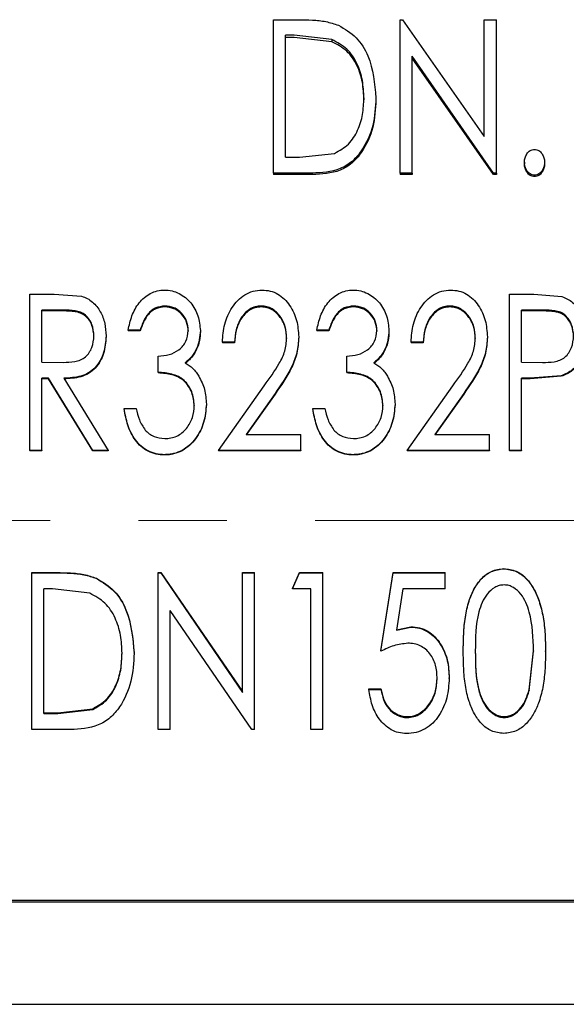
# Model space of a CAD drawing. Header units: millimetres. Extents: x 0 to 840, y 0 to 594.
# Tile 6 of 12: x 196 to 228, y 294 to 351. Entities that reach past the tile are written whole.
import ezdxf

# ---------------------------------------------------------------- set-up
doc = ezdxf.new("R2010")
doc.units = ezdxf.units.MM
doc.header["$LTSCALE"] = 2
doc.linetypes.add('CENTERX2', pattern=[20.32, 12.7, -2.54, 2.54, -2.54])

msp = doc.modelspace()

# ---------------------------------------------------------------- linework, layer by layer
at = {"color": 7, "linetype": 'Continuous', "lineweight": 25}
for p, q in [((210.845, 341.914), (210.845, 350.743)), ((210.845, 350.743), (212.292, 350.743)), ((218.114, 341.914), (218.114, 350.743)), ((218.114, 350.743), (218.26, 350.743)), ((218.26, 350.743), (222.96, 344.023)), ((222.96, 344.023), (222.96, 350.743)), ((222.96, 350.743), (223.652, 350.743)), ((223.652, 341.914), (223.652, 350.743)), ((211.537, 342.826), (211.537, 349.845)), ((212.031, 349.845), (211.537, 349.845)), ((212.031, 349.723), (211.537, 349.723)), ((214.187, 349.599), (212.031, 349.845)), ((214.187, 349.478), (212.031, 349.723)), ((214.187, 349.599), (214.187, 349.478)), ((223.496, 341.914), (218.806, 348.644)), ((218.806, 341.914), (218.806, 348.644)), ((223.496, 341.826), (218.806, 348.527)), ((216.037, 346.238), (216.037, 346.131)), ((216.729, 346.236), (216.729, 346.13)), ((211.537, 342.826), (212.343, 342.826)), ((212.343, 342.826), (214.349, 343.052)), ((225.268, 342.541), (225.268, 342.451)), ((226.422, 342.541), (226.422, 342.451)), ((213.068, 341.914), (210.845, 341.914)), ((210.845, 341.914), (210.845, 341.826)), ((213.068, 341.826), (210.845, 341.826)), ((213.068, 341.914), (213.068, 341.826)), ((218.806, 341.914), (218.114, 341.914)), ((218.114, 341.914), (218.114, 341.826)), ((218.806, 341.826), (218.114, 341.826)), ((218.806, 341.914), (218.806, 341.826)), ((223.496, 341.914), (223.496, 341.826)), ((223.652, 341.914), (223.496, 341.914)), ((223.652, 341.826), (223.496, 341.826)), ((223.652, 341.914), (223.652, 341.826)), ((225.845, 341.8), (225.845, 341.713)), ((196.825, 334.958), (198.223, 334.958)), ((196.825, 325.946), (196.825, 334.958)), ((198.223, 334.958), (199.804, 334.835)), ((224.402, 334.958), (225.8, 334.958)), ((224.402, 325.946), (224.402, 334.958)), ((225.8, 334.958), (227.422, 334.823)), ((204.583, 334.267), (204.583, 334.213)), ((210.145, 334.267), (210.145, 334.213)), ((215.429, 334.267), (215.429, 334.213)), ((220.991, 334.267), (220.991, 334.213)), ((198.771, 334.036), (197.518, 334.036)), ((197.518, 331.036), (197.518, 334.036)), ((198.771, 333.983), (197.518, 333.983)), ((226.353, 334.036), (225.095, 334.036)), ((225.095, 331.036), (225.095, 334.036)), ((226.353, 333.983), (225.095, 333.983)), ((203.172, 332.883), (202.479, 332.883)), ((202.479, 332.883), (202.479, 332.835)), ((203.172, 332.835), (202.479, 332.835)), ((203.172, 332.883), (203.172, 332.835)), ((205.941, 332.856), (205.941, 332.808)), ((206.633, 332.852), (206.633, 332.805)), ((214.018, 332.883), (213.325, 332.883)), ((213.325, 332.883), (213.325, 332.835)), ((214.018, 332.835), (213.325, 332.835)), ((214.018, 332.883), (214.018, 332.835)), ((216.787, 332.856), (216.787, 332.808)), ((217.479, 332.852), (217.479, 332.805)), ((200.518, 332.509), (200.518, 332.555)), ((201.21, 332.553), (201.21, 332.507)), ((208.595, 332.191), (207.902, 332.191)), ((207.902, 332.191), (207.902, 332.146)), ((208.595, 332.146), (207.902, 332.146)), ((208.595, 332.191), (208.595, 332.146)), ((211.595, 332.443), (211.595, 332.397)), ((212.287, 332.495), (212.287, 332.449)), ((219.441, 332.191), (218.749, 332.191)), ((218.749, 332.191), (218.749, 332.146)), ((219.441, 332.146), (218.749, 332.146)), ((219.441, 332.191), (219.441, 332.146)), ((222.441, 332.443), (222.441, 332.397)), ((223.133, 332.495), (223.133, 332.449)), ((197.518, 331.036), (198.742, 331.023)), ((204.21, 330.458), (204.21, 331.382)), ((215.056, 330.458), (215.056, 331.382)), ((225.095, 331.036), (226.299, 331.016)), ((204.21, 330.458), (204.21, 330.421)), ((215.056, 330.458), (215.056, 330.421)), ((197.907, 330.111), (197.518, 330.111)), ((197.518, 325.946), (197.518, 330.111)), ((197.907, 330.076), (197.518, 330.076)), ((200.444, 325.946), (197.907, 330.111)), ((197.907, 330.111), (197.907, 330.076)), ((200.444, 325.928), (197.907, 330.076)), ((198.789, 330.111), (201.325, 325.946)), ((225.598, 330.111), (225.095, 330.111)), ((225.095, 325.946), (225.095, 330.111)), ((225.598, 330.076), (225.095, 330.076)), ((227.386, 330.26), (225.598, 330.111)), ((227.386, 330.223), (225.598, 330.076)), ((227.386, 330.26), (227.386, 330.223)), ((207.672, 325.946), (210.309, 329.682)), ((210.931, 329.237), (209.262, 326.872)), ((210.931, 329.205), (209.262, 326.85)), ((218.518, 325.946), (221.155, 329.682)), ((221.777, 329.237), (220.108, 326.872)), ((221.777, 329.205), (220.108, 326.85)), ((206.979, 328.628), (206.979, 328.599)), ((217.825, 328.628), (217.825, 328.599)), ((202.249, 328.377), (202.249, 328.349)), ((202.249, 328.377), (202.941, 328.377)), ((206.287, 328.55), (206.287, 328.521)), ((213.095, 328.377), (213.095, 328.349)), ((213.095, 328.377), (213.787, 328.377)), ((217.133, 328.55), (217.133, 328.521)), ((209.262, 326.872), (212.402, 326.872)), ((212.402, 325.946), (212.402, 326.872)), ((220.108, 326.872), (223.249, 326.872)), ((223.249, 325.946), (223.249, 326.872)), ((197.518, 325.946), (196.825, 325.946)), ((196.825, 325.946), (196.825, 325.928)), ((197.518, 325.928), (196.825, 325.928)), ((197.518, 325.946), (197.518, 325.928)), ((201.325, 325.946), (200.444, 325.946)), ((200.444, 325.946), (200.444, 325.928)), ((201.325, 325.928), (200.444, 325.928)), ((201.325, 325.946), (201.325, 325.928)), ((212.402, 325.946), (207.672, 325.946)), ((207.672, 325.946), (207.672, 325.928)), ((212.402, 325.928), (207.672, 325.928)), ((212.402, 325.946), (212.402, 325.928)), ((218.518, 325.946), (218.518, 325.928)), ((223.249, 325.946), (218.518, 325.946)), ((223.249, 325.928), (218.518, 325.928)), ((223.249, 325.946), (223.249, 325.928)), ((225.095, 325.946), (224.402, 325.946)), ((224.402, 325.946), (224.402, 325.928)), ((225.095, 325.928), (224.402, 325.928)), ((225.095, 325.946), (225.095, 325.928)), ((204.571, 325.714), (204.571, 325.697)), ((215.417, 325.714), (215.417, 325.697)), ((224.076, 319.148), (224.076, 319.16)), ((196.941, 318.929), (198.389, 318.929)), ((196.941, 318.916), (196.941, 318.929)), ((196.941, 318.916), (198.389, 318.916)), ((196.941, 309.898), (196.941, 318.916)), ((200.664, 318.59), (200.664, 318.605)), ((204.21, 318.929), (204.356, 318.929)), ((204.21, 318.916), (204.21, 318.929)), ((204.21, 318.916), (204.356, 318.916)), ((204.21, 309.898), (204.21, 318.916)), ((204.356, 318.916), (204.356, 318.929)), ((204.356, 318.929), (209.056, 312.078)), ((204.356, 318.916), (209.056, 312.034)), ((209.056, 318.929), (209.749, 318.929)), ((209.056, 318.916), (209.056, 318.929)), ((209.056, 312.034), (209.056, 318.916)), ((209.056, 318.916), (209.749, 318.916)), ((209.749, 318.916), (209.749, 318.929)), ((209.749, 309.898), (209.749, 318.916)), ((211.941, 318.007), (212.336, 318.929)), ((211.941, 317.989), (212.336, 318.916)), ((212.336, 318.916), (212.336, 318.929)), ((212.336, 318.929), (213.672, 318.929)), ((212.336, 318.916), (213.672, 318.916)), ((213.672, 318.916), (213.672, 318.929)), ((213.672, 309.898), (213.672, 318.916)), ((217.018, 314.434), (217.71, 318.929)), ((217.018, 314.401), (217.71, 318.916)), ((217.71, 318.916), (217.71, 318.929)), ((217.71, 318.929), (220.71, 318.929)), ((217.71, 318.916), (220.71, 318.916)), ((220.71, 318.916), (220.71, 318.929)), ((220.71, 317.989), (220.71, 318.916)), ((197.633, 310.821), (197.633, 317.989)), ((198.127, 317.989), (197.633, 317.989)), ((200.283, 317.736), (198.127, 317.989)), ((211.941, 317.989), (211.941, 318.007)), ((212.979, 317.989), (211.941, 317.989)), ((212.979, 309.898), (212.979, 317.989)), ((218.271, 317.989), (217.907, 315.607)), ((220.71, 317.989), (218.271, 317.989)), ((209.592, 309.898), (204.902, 316.754)), ((204.902, 309.898), (204.902, 316.754)), ((217.907, 315.635), (218.734, 315.816)), ((217.907, 315.607), (218.734, 315.79)), ((218.734, 315.79), (218.734, 315.816)), ((202.133, 314.289), (202.133, 314.323)), ((202.825, 314.288), (202.825, 314.321)), ((217.018, 314.401), (217.018, 314.434)), ((221.749, 314.398), (221.749, 314.431)), ((222.441, 314.434), (222.441, 314.401)), ((225.535, 312.178), (225.787, 314.434)), ((225.535, 312.135), (225.787, 314.401)), ((225.787, 314.434), (225.787, 314.401)), ((226.479, 314.398), (226.479, 314.431)), ((220.249, 312.874), (220.249, 312.913)), ((220.941, 312.839), (220.941, 312.879)), ((216.325, 312.248), (217.018, 312.248)), ((216.325, 312.206), (216.325, 312.248)), ((216.325, 312.206), (217.018, 312.206)), ((217.018, 312.206), (217.018, 312.248)), ((225.535, 312.178), (225.535, 312.135)), ((198.439, 310.869), (200.446, 311.097)), ((198.439, 310.821), (200.446, 311.05)), ((200.446, 311.05), (200.446, 311.097)), ((197.633, 310.869), (198.439, 310.869)), ((197.633, 310.821), (198.439, 310.821)), ((218.521, 310.59), (218.521, 310.64)), ((224.098, 310.64), (224.098, 310.59)), ((199.164, 309.898), (196.941, 309.898)), ((204.902, 309.898), (204.21, 309.898)), ((209.749, 309.898), (209.592, 309.898)), ((213.672, 309.898), (212.979, 309.898)), ((243.691, 300.065), (189.691, 300.065)), ((243.691, 299.969), (189.691, 299.969)), ((189.691, 294.088), (243.691, 294.088))]:
    msp.add_line(p, q, dxfattribs=at)
at = {"color": 7, "linetype": 'CENTERX2', "lineweight": 18}
msp.add_line((401.191, 321.929), (47.611, 321.929), dxfattribs=at)
at = {"color": 7, "linetype": 'Continuous', "lineweight": 25}
for points, knots in [([(212.292, 350.743), (212.552, 350.738), (213.071, 350.73), (213.843, 350.664), (214.329, 350.505), (214.568, 350.427)], [0, 0, 0, 0, 0.337825, 0.674875, 1, 1, 1, 1]), ([(214.568, 350.427), (214.93, 350.212), (215.654, 349.781), (216.544, 348.314), (216.655, 347.066), (216.729, 346.236)], [0, 0, 0, 0, 0.251944, 0.502442, 1, 1, 1, 1]), ([(216.037, 346.238), (216.022, 346.578), (215.992, 347.258), (215.677, 348.232), (215.107, 349.119), (214.495, 349.439), (214.187, 349.599)], [0, 0, 0, 0, 0.249678, 0.499009, 0.748779, 1, 1, 1, 1]), ([(216.037, 346.131), (216.022, 346.47), (215.992, 347.147), (215.677, 348.118), (215.107, 349.001), (214.494, 349.319), (214.187, 349.478)], [0, 0, 0, 0, 0.249372, 0.498493, 0.748311, 1, 1, 1, 1]), ([(216.729, 346.236), (216.698, 345.703), (216.636, 344.635), (216.078, 343.384), (215.384, 342.558), (214.439, 341.986), (213.616, 341.943), (213.068, 341.914)], [0, 0, 0, 0, 0.2481421, 0.4970369, 0.6226046, 0.7483549, 1, 1, 1, 1]), ([(214.349, 343.052), (214.632, 343.211), (215.196, 343.528), (215.713, 344.368), (215.998, 345.283), (216.024, 345.92), (216.037, 346.238)], [0, 0, 0, 0, 0.250986, 0.501248, 0.750835, 1, 1, 1, 1]), ([(216.729, 346.13), (216.698, 345.599), (216.636, 344.535), (216.078, 343.29), (215.383, 342.467), (214.438, 341.898), (213.616, 341.855), (213.068, 341.826)], [0, 0, 0, 0, 0.2476821, 0.4962832, 0.6218511, 0.7477633, 1, 1, 1, 1]), ([(225.268, 342.541), (225.273, 342.628), (225.284, 342.801), (225.381, 343.002), (225.491, 343.136), (225.594, 343.218), (225.714, 343.271), (225.801, 343.278), (225.845, 343.282)], [0, 0, 0, 0, 0.248963, 0.497766, 0.629252, 0.748309, 0.873914, 1, 1, 1, 1]), ([(225.845, 343.282), (225.888, 343.278), (225.976, 343.271), (226.095, 343.218), (226.197, 343.136), (226.307, 343.001), (226.407, 342.801), (226.417, 342.628), (226.422, 342.541)], [0, 0, 0, 0, 0.126083, 0.251629, 0.371099, 0.502192, 0.751064, 1, 1, 1, 1]), ([(225.845, 341.8), (225.801, 341.803), (225.714, 341.81), (225.595, 341.865), (225.492, 341.946), (225.382, 342.081), (225.285, 342.281), (225.273, 342.454), (225.268, 342.541)], [0, 0, 0, 0, 0.125964, 0.251558, 0.371956, 0.502127, 0.751106, 1, 1, 1, 1]), ([(225.845, 341.713), (225.801, 341.716), (225.714, 341.723), (225.595, 341.778), (225.492, 341.859), (225.382, 341.993), (225.285, 342.192), (225.273, 342.365), (225.268, 342.451)], [0, 0, 0, 0, 0.126281, 0.252111, 0.372572, 0.502797, 0.751531, 1, 1, 1, 1]), ([(226.422, 342.541), (226.416, 342.454), (226.406, 342.281), (226.306, 342.082), (226.197, 341.947), (226.095, 341.865), (225.976, 341.81), (225.888, 341.803), (225.845, 341.8)], [0, 0, 0, 0, 0.248863, 0.497912, 0.627456, 0.748493, 0.87404, 1, 1, 1, 1]), ([(226.422, 342.451), (226.416, 342.365), (226.406, 342.192), (226.306, 341.994), (226.197, 341.86), (226.095, 341.778), (225.976, 341.723), (225.888, 341.716), (225.845, 341.713)], [0, 0, 0, 0, 0.248439, 0.497249, 0.62675, 0.74794, 0.873722, 1, 1, 1, 1]), ([(199.804, 334.835), (199.917, 334.794), (200.143, 334.712), (200.538, 334.434), (200.916, 333.957), (201.173, 333.273), (201.198, 332.793), (201.21, 332.553)], [0, 0, 0, 0, 0.1251736, 0.2503285, 0.4998514, 0.7496373, 1, 1, 1, 1]), ([(202.479, 332.883), (202.542, 333.16), (202.666, 333.712), (203.009, 334.35), (203.401, 334.761), (203.752, 335.004), (204.151, 335.16), (204.434, 335.179), (204.576, 335.188)], [0, 0, 0, 0, 0.250232, 0.499814, 0.627396, 0.749952, 0.874934, 1, 1, 1, 1]), ([(204.576, 335.188), (204.72, 335.179), (205.009, 335.161), (205.415, 335), (205.78, 334.767), (206.191, 334.362), (206.547, 333.713), (206.604, 333.14), (206.633, 332.852)], [0, 0, 0, 0, 0.125249, 0.250455, 0.375669, 0.500837, 0.750298, 1, 1, 1, 1]), ([(207.902, 332.191), (207.928, 332.539), (207.98, 333.234), (208.337, 334.05), (208.769, 334.597), (209.174, 334.93), (209.655, 335.151), (210.003, 335.175), (210.178, 335.188)], [0, 0, 0, 0, 0.250285, 0.499819, 0.626569, 0.749993, 0.874961, 1, 1, 1, 1]), ([(210.178, 335.188), (210.336, 335.178), (210.654, 335.157), (211.102, 334.974), (211.48, 334.678), (211.874, 334.18), (212.222, 333.449), (212.265, 332.813), (212.287, 332.495)], [0, 0, 0, 0, 0.1251466, 0.2501772, 0.3751893, 0.5003363, 0.7499366, 1, 1, 1, 1]), ([(213.325, 332.883), (213.388, 333.16), (213.512, 333.712), (213.855, 334.35), (214.247, 334.761), (214.598, 335.004), (214.997, 335.16), (215.28, 335.179), (215.422, 335.188)], [0, 0, 0, 0, 0.250232, 0.499814, 0.627396, 0.749952, 0.874934, 1, 1, 1, 1]), ([(215.422, 335.188), (215.566, 335.179), (215.855, 335.161), (216.261, 335), (216.626, 334.767), (217.037, 334.362), (217.393, 333.713), (217.451, 333.14), (217.479, 332.852)], [0, 0, 0, 0, 0.125249, 0.250455, 0.375669, 0.500837, 0.750298, 1, 1, 1, 1]), ([(218.749, 332.191), (218.774, 332.539), (218.826, 333.234), (219.183, 334.05), (219.615, 334.597), (220.02, 334.93), (220.501, 335.151), (220.85, 335.175), (221.024, 335.188)], [0, 0, 0, 0, 0.250285, 0.499819, 0.626569, 0.749993, 0.874961, 1, 1, 1, 1]), ([(221.024, 335.188), (221.183, 335.178), (221.5, 335.157), (221.948, 334.974), (222.326, 334.678), (222.72, 334.18), (223.069, 333.449), (223.112, 332.813), (223.133, 332.495)], [0, 0, 0, 0, 0.1251466, 0.2501772, 0.3751893, 0.5003363, 0.7499366, 1, 1, 1, 1]), ([(204.583, 334.267), (204.405, 334.246), (204.138, 334.216), (203.832, 334.026), (203.45, 333.65), (203.295, 333.223), (203.172, 332.883)], [0, 0, 0, 0, 0.249507, 0.373165, 0.500345, 1, 1, 1, 1]), ([(205.941, 332.856), (205.924, 333.038), (205.89, 333.403), (205.626, 333.793), (205.358, 334.036), (205.041, 334.224), (204.766, 334.249), (204.583, 334.267)], [0, 0, 0, 0, 0.249832, 0.499522, 0.62488, 0.75027, 1, 1, 1, 1]), ([(210.145, 334.267), (210.025, 334.258), (209.786, 334.241), (209.452, 334.09), (209.177, 333.856), (208.885, 333.475), (208.666, 332.905), (208.619, 332.429), (208.595, 332.191)], [0, 0, 0, 0, 0.125005, 0.249922, 0.374883, 0.499964, 0.749634, 1, 1, 1, 1]), ([(211.595, 332.443), (211.58, 332.659), (211.549, 333.09), (211.301, 333.582), (211.025, 333.913), (210.769, 334.112), (210.468, 334.244), (210.253, 334.259), (210.145, 334.267)], [0, 0, 0, 0, 0.250055, 0.499628, 0.624846, 0.749931, 0.874884, 1, 1, 1, 1]), ([(215.429, 334.267), (215.251, 334.246), (214.984, 334.216), (214.678, 334.026), (214.296, 333.65), (214.141, 333.223), (214.018, 332.883)], [0, 0, 0, 0, 0.249507, 0.373165, 0.500345, 1, 1, 1, 1]), ([(216.787, 332.856), (216.77, 333.038), (216.736, 333.403), (216.472, 333.793), (216.204, 334.036), (215.887, 334.224), (215.612, 334.249), (215.429, 334.267)], [0, 0, 0, 0, 0.249832, 0.499522, 0.62488, 0.75027, 1, 1, 1, 1]), ([(220.991, 334.267), (220.871, 334.258), (220.632, 334.241), (220.298, 334.09), (220.023, 333.856), (219.731, 333.475), (219.512, 332.905), (219.465, 332.429), (219.441, 332.191)], [0, 0, 0, 0, 0.125005, 0.249922, 0.374883, 0.499964, 0.749634, 1, 1, 1, 1]), ([(222.441, 332.443), (222.426, 332.659), (222.395, 333.09), (222.147, 333.582), (221.872, 333.913), (221.615, 334.112), (221.315, 334.244), (221.099, 334.259), (220.991, 334.267)], [0, 0, 0, 0, 0.250055, 0.499628, 0.624846, 0.749931, 0.874884, 1, 1, 1, 1]), ([(227.422, 334.823), (227.639, 334.722), (228.073, 334.521), (228.508, 333.933), (228.754, 333.259), (228.776, 332.784), (228.787, 332.546)], [0, 0, 0, 0, 0.249272, 0.499144, 0.749271, 1, 1, 1, 1]), ([(200.518, 332.555), (200.496, 332.776), (200.464, 333.107), (200.255, 333.498), (200.041, 333.752), (199.753, 333.926), (199.321, 334.023), (198.991, 334.031), (198.771, 334.036)], [0, 0, 0, 0, 0.249311, 0.374477, 0.499453, 0.624267, 0.749425, 1, 1, 1, 1]), ([(200.518, 332.509), (200.496, 332.728), (200.464, 333.058), (200.255, 333.448), (200.041, 333.701), (199.753, 333.873), (199.321, 333.97), (198.991, 333.978), (198.771, 333.983)], [0, 0, 0, 0, 0.248749, 0.373734, 0.498648, 0.623563, 0.748934, 1, 1, 1, 1]), ([(204.583, 334.213), (204.405, 334.192), (204.138, 334.162), (203.832, 333.973), (203.45, 333.6), (203.295, 333.174), (203.172, 332.835)], [0, 0, 0, 0, 0.250012, 0.373771, 0.50099, 1, 1, 1, 1]), ([(205.941, 332.808), (205.924, 332.99), (205.89, 333.354), (205.626, 333.741), (205.358, 333.983), (205.041, 334.17), (204.766, 334.196), (204.583, 334.213)], [0, 0, 0, 0, 0.249334, 0.49881, 0.624208, 0.749745, 1, 1, 1, 1]), ([(210.145, 334.213), (210.025, 334.204), (209.786, 334.187), (209.452, 334.037), (209.177, 333.804), (208.885, 333.425), (208.666, 332.857), (208.619, 332.383), (208.595, 332.146)], [0, 0, 0, 0, 0.12533, 0.250493, 0.375565, 0.500638, 0.750038, 1, 1, 1, 1]), ([(211.595, 332.397), (211.58, 332.612), (211.549, 333.042), (211.301, 333.532), (211.025, 333.86), (210.769, 334.06), (210.518, 334.165), (210.307, 334.207), (210.199, 334.211), (210.145, 334.213)], [0, 0, 0, 0, 0.249559, 0.498828, 0.624019, 0.749191, 0.874352, 0.93716, 1, 1, 1, 1]), ([(215.429, 334.213), (215.251, 334.192), (214.984, 334.162), (214.678, 333.973), (214.296, 333.6), (214.141, 333.174), (214.018, 332.835)], [0, 0, 0, 0, 0.250012, 0.373771, 0.50099, 1, 1, 1, 1]), ([(216.787, 332.808), (216.77, 332.99), (216.736, 333.354), (216.472, 333.741), (216.204, 333.983), (215.887, 334.17), (215.612, 334.196), (215.429, 334.213)], [0, 0, 0, 0, 0.249334, 0.49881, 0.624208, 0.749745, 1, 1, 1, 1]), ([(220.991, 334.213), (220.871, 334.204), (220.632, 334.187), (220.299, 334.037), (220.023, 333.804), (219.731, 333.425), (219.512, 332.857), (219.465, 332.383), (219.441, 332.146)], [0, 0, 0, 0, 0.12533, 0.250493, 0.375565, 0.500638, 0.750038, 1, 1, 1, 1]), ([(222.441, 332.397), (222.426, 332.612), (222.395, 333.042), (222.147, 333.532), (221.871, 333.86), (221.615, 334.06), (221.364, 334.165), (221.153, 334.207), (221.045, 334.211), (220.991, 334.213)], [0, 0, 0, 0, 0.249559, 0.498828, 0.624019, 0.749191, 0.874352, 0.93716, 1, 1, 1, 1]), ([(228.095, 332.542), (228.073, 332.763), (228.041, 333.095), (227.835, 333.489), (227.624, 333.747), (227.337, 333.922), (226.905, 334.023), (226.574, 334.031), (226.353, 334.036)], [0, 0, 0, 0, 0.249348, 0.374503, 0.499502, 0.624286, 0.749451, 1, 1, 1, 1]), ([(228.095, 332.496), (228.073, 332.716), (228.041, 333.047), (227.835, 333.438), (227.624, 333.695), (227.337, 333.87), (226.904, 333.97), (226.574, 333.978), (226.353, 333.983)], [0, 0, 0, 0, 0.24879, 0.373761, 0.498694, 0.623578, 0.748956, 1, 1, 1, 1]), ([(204.21, 331.382), (204.422, 331.399), (204.846, 331.432), (205.331, 331.678), (205.646, 331.962), (205.875, 332.326), (205.915, 332.644), (205.941, 332.856)], [0, 0, 0, 0, 0.2502729, 0.5003124, 0.6256716, 0.7509397, 1, 1, 1, 1]), ([(206.633, 332.852), (206.598, 332.495), (206.546, 331.959), (206.202, 331.432), (205.964, 331.169), (205.827, 331.056), (205.759, 331)], [0, 0, 0, 0, 0.49836, 0.748896, 0.874424, 1, 1, 1, 1]), ([(206.633, 332.805), (206.625, 332.628), (206.607, 332.275), (206.442, 331.766), (206.203, 331.39), (205.964, 331.129), (205.827, 331.017), (205.759, 330.96)], [0, 0, 0, 0, 0.249773, 0.499478, 0.749329, 0.87461, 1, 1, 1, 1]), ([(215.056, 331.382), (215.268, 331.399), (215.692, 331.432), (216.177, 331.678), (216.492, 331.962), (216.722, 332.326), (216.761, 332.644), (216.787, 332.856)], [0, 0, 0, 0, 0.2502729, 0.5003124, 0.6256716, 0.7509397, 1, 1, 1, 1]), ([(217.479, 332.852), (217.445, 332.495), (217.392, 331.959), (217.048, 331.432), (216.81, 331.169), (216.673, 331.056), (216.605, 331)], [0, 0, 0, 0, 0.49836, 0.748896, 0.874424, 1, 1, 1, 1]), ([(217.479, 332.805), (217.471, 332.628), (217.454, 332.275), (217.288, 331.766), (217.049, 331.39), (216.81, 331.129), (216.673, 331.017), (216.605, 330.96)], [0, 0, 0, 0, 0.249773, 0.499478, 0.749329, 0.87461, 1, 1, 1, 1]), ([(198.742, 331.023), (198.967, 331.029), (199.305, 331.037), (199.744, 331.149), (200.034, 331.329), (200.256, 331.583), (200.464, 331.987), (200.496, 332.327), (200.518, 332.555)], [0, 0, 0, 0, 0.250437, 0.375564, 0.500508, 0.623777, 0.748128, 1, 1, 1, 1]), ([(201.21, 332.553), (201.188, 332.224), (201.155, 331.731), (200.892, 331.125), (200.608, 330.72), (200.222, 330.407), (199.611, 330.152), (199.118, 330.128), (198.789, 330.111)], [0, 0, 0, 0, 0.249769, 0.374994, 0.500118, 0.62555, 0.750142, 1, 1, 1, 1]), ([(201.21, 332.507), (201.188, 332.179), (201.155, 331.688), (200.892, 331.085), (200.608, 330.682), (200.222, 330.37), (199.611, 330.116), (199.118, 330.092), (198.789, 330.076)], [0, 0, 0, 0, 0.249251, 0.374292, 0.499332, 0.624755, 0.749606, 1, 1, 1, 1]), ([(210.309, 329.682), (210.612, 330.1), (211.065, 330.727), (211.536, 331.665), (211.575, 332.184), (211.595, 332.443)], [0, 0, 0, 0, 0.500777, 0.7505593, 1, 1, 1, 1]), ([(212.287, 332.495), (212.269, 332.195), (212.234, 331.595), (211.779, 330.472), (211.27, 329.731), (210.931, 329.237)], [0, 0, 0, 0, 0.249697, 0.499482, 1, 1, 1, 1]), ([(212.287, 332.449), (212.269, 332.151), (212.234, 331.553), (211.779, 330.434), (211.27, 329.697), (210.931, 329.205)], [0, 0, 0, 0, 0.249522, 0.499252, 1, 1, 1, 1]), ([(221.155, 329.682), (221.458, 330.1), (221.911, 330.727), (222.382, 331.665), (222.421, 332.184), (222.441, 332.443)], [0, 0, 0, 0, 0.500777, 0.7505593, 1, 1, 1, 1]), ([(223.133, 332.495), (223.116, 332.195), (223.081, 331.595), (222.625, 330.472), (222.117, 329.731), (221.777, 329.237)], [0, 0, 0, 0, 0.249697, 0.499482, 1, 1, 1, 1]), ([(223.133, 332.449), (223.116, 332.151), (223.081, 331.553), (222.625, 330.434), (222.117, 329.697), (221.777, 329.205)], [0, 0, 0, 0, 0.249522, 0.499252, 1, 1, 1, 1]), ([(226.299, 331.016), (226.525, 331.022), (226.865, 331.031), (227.308, 331.136), (227.605, 331.311), (227.827, 331.571), (228.041, 331.974), (228.073, 332.315), (228.095, 332.542)], [0, 0, 0, 0, 0.250449, 0.375586, 0.500472, 0.625462, 0.750636, 1, 1, 1, 1]), ([(228.787, 332.546), (228.776, 332.306), (228.754, 331.825), (228.51, 331.138), (228.055, 330.547), (227.608, 330.355), (227.386, 330.26)], [0, 0, 0, 0, 0.249803, 0.499369, 0.751813, 1, 1, 1, 1]), ([(228.787, 332.5), (228.776, 332.26), (228.754, 331.782), (228.51, 331.097), (228.054, 330.509), (227.608, 330.318), (227.386, 330.223)], [0, 0, 0, 0, 0.249577, 0.499107, 0.751405, 1, 1, 1, 1]), ([(205.759, 331), (205.914, 330.898), (206.148, 330.745), (206.393, 330.464), (206.494, 330.308), (206.545, 330.231)], [0, 0, 0, 0, 0.499224, 0.749515, 1, 1, 1, 1]), ([(216.605, 331), (216.761, 330.898), (216.994, 330.745), (217.239, 330.464), (217.34, 330.308), (217.391, 330.231)], [0, 0, 0, 0, 0.499224, 0.749515, 1, 1, 1, 1]), ([(206.287, 328.55), (206.259, 328.816), (206.216, 329.216), (205.962, 329.687), (205.707, 329.995), (205.378, 330.227), (204.871, 330.395), (204.474, 330.433), (204.21, 330.458)], [0, 0, 0, 0, 0.249484, 0.37478, 0.499834, 0.624818, 0.749832, 1, 1, 1, 1]), ([(206.287, 328.521), (206.259, 328.786), (206.216, 329.184), (205.961, 329.653), (205.707, 329.96), (205.378, 330.191), (204.871, 330.358), (204.474, 330.396), (204.21, 330.421)], [0, 0, 0, 0, 0.248946, 0.374072, 0.499065, 0.624129, 0.749339, 1, 1, 1, 1]), ([(217.133, 328.55), (217.105, 328.816), (217.063, 329.216), (216.808, 329.687), (216.553, 329.995), (216.224, 330.227), (215.717, 330.395), (215.32, 330.433), (215.056, 330.458)], [0, 0, 0, 0, 0.249484, 0.37478, 0.499834, 0.624818, 0.749832, 1, 1, 1, 1]), ([(217.133, 328.521), (217.105, 328.786), (217.063, 329.184), (216.808, 329.653), (216.553, 329.96), (216.224, 330.191), (215.717, 330.358), (215.32, 330.396), (215.056, 330.421)], [0, 0, 0, 0, 0.248946, 0.374072, 0.499065, 0.624129, 0.749339, 1, 1, 1, 1]), ([(206.545, 330.231), (206.673, 329.979), (206.93, 329.475), (206.963, 328.911), (206.979, 328.628)], [0, 0, 0, 0, 0.499682, 1, 1, 1, 1]), ([(217.391, 330.231), (217.519, 329.979), (217.777, 329.475), (217.809, 328.911), (217.825, 328.628)], [0, 0, 0, 0, 0.4996798, 1, 1, 1, 1]), ([(206.979, 328.628), (206.949, 328.278), (206.888, 327.577), (206.49, 326.772), (206.024, 326.247), (205.591, 325.941), (205.178, 325.785), (204.833, 325.723), (204.658, 325.717), (204.571, 325.714)], [0, 0, 0, 0, 0.250048, 0.49988, 0.625023, 0.750036, 0.874924, 0.937441, 1, 1, 1, 1]), ([(217.825, 328.628), (217.795, 328.278), (217.734, 327.577), (217.337, 326.772), (216.87, 326.247), (216.437, 325.941), (216.024, 325.785), (215.679, 325.723), (215.504, 325.717), (215.417, 325.714)], [0, 0, 0, 0, 0.250047, 0.49988, 0.625023, 0.750036, 0.874924, 0.937441, 1, 1, 1, 1]), ([(204.571, 325.714), (204.409, 325.723), (204.084, 325.741), (203.624, 325.914), (203.219, 326.19), (202.783, 326.675), (202.424, 327.419), (202.307, 328.057), (202.249, 328.377)], [0, 0, 0, 0, 0.124839, 0.249662, 0.37456, 0.499657, 0.749478, 1, 1, 1, 1]), ([(204.571, 325.697), (204.409, 325.706), (204.084, 325.724), (203.624, 325.897), (203.22, 326.171), (202.783, 326.653), (202.424, 327.395), (202.307, 328.03), (202.249, 328.349)], [0, 0, 0, 0, 0.1251392, 0.2502049, 0.3752363, 0.5003412, 0.7499049, 1, 1, 1, 1]), ([(202.941, 328.377), (202.99, 328.152), (203.09, 327.704), (203.34, 327.32), (203.465, 327.129)], [0, 0, 0, 0, 0.501123, 1, 1, 1, 1]), ([(206.979, 328.599), (206.949, 328.25), (206.888, 327.552), (206.49, 326.75), (206.023, 326.228), (205.591, 325.923), (205.178, 325.768), (204.833, 325.706), (204.658, 325.7), (204.571, 325.697)], [0, 0, 0, 0, 0.249604, 0.499183, 0.624339, 0.749486, 0.874619, 0.937285, 1, 1, 1, 1]), ([(204.583, 326.64), (204.702, 326.647), (204.94, 326.659), (205.282, 326.77), (205.588, 326.96), (205.92, 327.302), (206.226, 327.834), (206.267, 328.311), (206.287, 328.55)], [0, 0, 0, 0, 0.125056, 0.249997, 0.374137, 0.500211, 0.75, 1, 1, 1, 1]), ([(215.417, 325.714), (215.255, 325.723), (214.93, 325.741), (214.47, 325.914), (214.066, 326.19), (213.629, 326.675), (213.27, 327.419), (213.153, 328.057), (213.095, 328.377)], [0, 0, 0, 0, 0.124839, 0.249662, 0.37456, 0.499657, 0.749478, 1, 1, 1, 1]), ([(215.417, 325.697), (215.255, 325.706), (214.931, 325.724), (214.47, 325.897), (214.066, 326.171), (213.63, 326.653), (213.27, 327.395), (213.153, 328.03), (213.095, 328.349)], [0, 0, 0, 0, 0.1251392, 0.2502049, 0.3752363, 0.5003412, 0.7499049, 1, 1, 1, 1]), ([(213.787, 328.377), (213.837, 328.152), (213.936, 327.704), (214.187, 327.32), (214.312, 327.129)], [0, 0, 0, 0, 0.5011271, 1, 1, 1, 1]), ([(217.825, 328.599), (217.795, 328.25), (217.734, 327.552), (217.336, 326.75), (216.869, 326.228), (216.437, 325.923), (216.024, 325.768), (215.679, 325.706), (215.504, 325.7), (215.417, 325.697)], [0, 0, 0, 0, 0.249604, 0.499184, 0.62434, 0.749487, 0.874619, 0.937285, 1, 1, 1, 1]), ([(215.429, 326.64), (215.548, 326.647), (215.786, 326.659), (216.128, 326.77), (216.434, 326.96), (216.766, 327.302), (217.072, 327.834), (217.113, 328.311), (217.133, 328.55)], [0, 0, 0, 0, 0.125056, 0.249997, 0.374137, 0.500211, 0.75, 1, 1, 1, 1]), ([(203.465, 327.129), (203.54, 327.055), (203.689, 326.907), (204.057, 326.694), (204.373, 326.662), (204.583, 326.64)], [0, 0, 0, 0, 0.25103, 0.501537, 1, 1, 1, 1]), ([(214.312, 327.129), (214.386, 327.055), (214.535, 326.907), (214.904, 326.694), (215.219, 326.662), (215.429, 326.64)], [0, 0, 0, 0, 0.25103, 0.501537, 1, 1, 1, 1]), ([(221.749, 314.431), (221.753, 314.754), (221.761, 315.404), (221.848, 316.369), (222.036, 317.252), (222.303, 317.894), (222.562, 318.305), (222.789, 318.583), (223.052, 318.826), (223.366, 319.017), (223.714, 319.112), (223.955, 319.144), (224.076, 319.16)], [0, 0, 0, 0, 0.16663, 0.335486, 0.499068, 0.630604, 0.69112, 0.749117, 0.815653, 0.874747, 0.936757, 1, 1, 1, 1]), ([(221.749, 314.398), (221.753, 314.722), (221.761, 315.376), (221.848, 316.345), (222.036, 317.232), (222.303, 317.876), (222.562, 318.289), (222.789, 318.569), (223.052, 318.813), (223.366, 319.004), (223.714, 319.1), (223.955, 319.132), (224.076, 319.148)], [0, 0, 0, 0, 0.1668299, 0.3358782, 0.4996131, 0.6312212, 0.6917322, 0.749691, 0.8161566, 0.8751181, 0.9369521, 1, 1, 1, 1]), ([(224.076, 319.16), (224.198, 319.144), (224.44, 319.114), (224.791, 319.02), (225.109, 318.832), (225.462, 318.514), (225.825, 318.008), (226.146, 317.262), (226.361, 316.378), (226.465, 315.409), (226.475, 314.756), (226.479, 314.431)], [0, 0, 0, 0, 0.06322, 0.125271, 0.184627, 0.25093, 0.367979, 0.500819, 0.665188, 0.832883, 1, 1, 1, 1]), ([(224.076, 319.148), (224.198, 319.132), (224.44, 319.101), (224.791, 319.007), (225.11, 318.819), (225.462, 318.499), (225.825, 317.99), (226.146, 317.242), (226.361, 316.354), (226.465, 315.38), (226.475, 314.725), (226.479, 314.398)], [0, 0, 0, 0, 0.063026, 0.124902, 0.184122, 0.250355, 0.367359, 0.50027, 0.664789, 0.832675, 1, 1, 1, 1]), ([(198.389, 318.929), (198.648, 318.925), (199.167, 318.916), (199.94, 318.848), (200.425, 318.685), (200.664, 318.605)], [0, 0, 0, 0, 0.337499, 0.674407, 1, 1, 1, 1]), ([(198.389, 318.916), (198.648, 318.911), (199.167, 318.902), (199.94, 318.834), (200.425, 318.671), (200.664, 318.59)], [0, 0, 0, 0, 0.337515, 0.674381, 1, 1, 1, 1]), ([(200.664, 318.605), (201.027, 318.382), (201.754, 317.937), (202.639, 316.436), (202.751, 315.166), (202.825, 314.321)], [0, 0, 0, 0, 0.2502, 0.500975, 1, 1, 1, 1]), ([(200.664, 318.59), (201.027, 318.367), (201.755, 317.919), (202.64, 316.411), (202.751, 315.136), (202.825, 314.288)], [0, 0, 0, 0, 0.249763, 0.500502, 1, 1, 1, 1]), ([(224.098, 318.221), (224.003, 318.213), (223.813, 318.198), (223.465, 318.034), (223.105, 317.712), (222.821, 317.212), (222.453, 316.129), (222.446, 315.169), (222.441, 314.401)], [0, 0, 0, 0, 0.062405, 0.124782, 0.249416, 0.374444, 0.499724, 1, 1, 1, 1]), ([(225.787, 314.401), (225.765, 315.167), (225.736, 316.125), (225.366, 317.205), (225.087, 317.708), (224.729, 318.03), (224.383, 318.197), (224.193, 318.213), (224.098, 318.221)], [0, 0, 0, 0, 0.50012, 0.625964, 0.750528, 0.875208, 0.937592, 1, 1, 1, 1]), ([(202.133, 314.289), (202.118, 314.637), (202.088, 315.332), (201.773, 316.329), (201.208, 317.239), (200.591, 317.57), (200.283, 317.736)], [0, 0, 0, 0, 0.250731, 0.501217, 0.751106, 1, 1, 1, 1]), ([(218.734, 315.816), (218.905, 315.804), (219.247, 315.78), (219.726, 315.571), (220.126, 315.245), (220.545, 314.705), (220.887, 313.903), (220.923, 313.221), (220.941, 312.879)], [0, 0, 0, 0, 0.125193, 0.250299, 0.375896, 0.500694, 0.750143, 1, 1, 1, 1]), ([(218.734, 315.79), (218.905, 315.778), (219.247, 315.753), (219.726, 315.543), (220.126, 315.216), (220.545, 314.673), (220.887, 313.868), (220.923, 313.182), (220.941, 312.839)], [0, 0, 0, 0, 0.12487, 0.249728, 0.375208, 0.500013, 0.749725, 1, 1, 1, 1]), ([(218.559, 314.864), (218.29, 314.83), (217.75, 314.762), (217.262, 314.522), (217.018, 314.401)], [0, 0, 0, 0, 0.499137, 1, 1, 1, 1]), ([(220.249, 312.874), (220.234, 313.119), (220.204, 313.609), (219.926, 314.174), (219.591, 314.532), (219.279, 314.731), (218.926, 314.846), (218.682, 314.858), (218.559, 314.864)], [0, 0, 0, 0, 0.250175, 0.499572, 0.624743, 0.749836, 0.874872, 1, 1, 1, 1]), ([(202.825, 314.288), (202.794, 313.744), (202.733, 312.66), (202.176, 311.389), (201.481, 310.551), (200.537, 309.972), (199.713, 309.928), (199.164, 309.898)], [0, 0, 0, 0, 0.250509, 0.500261, 0.62557, 0.750558, 1, 1, 1, 1]), ([(200.446, 311.097), (200.728, 311.258), (201.294, 311.579), (201.81, 312.428), (202.095, 313.355), (202.12, 314), (202.133, 314.323)], [0, 0, 0, 0, 0.249378, 0.499169, 0.749374, 1, 1, 1, 1]), ([(200.446, 311.05), (200.728, 311.211), (201.295, 311.534), (201.81, 312.387), (202.095, 313.318), (202.12, 313.965), (202.133, 314.289)], [0, 0, 0, 0, 0.248929, 0.49868, 0.749087, 1, 1, 1, 1]), ([(224.076, 309.668), (223.955, 309.684), (223.714, 309.714), (223.366, 309.809), (223.051, 309.997), (222.704, 310.317), (222.351, 310.825), (222.045, 311.569), (221.849, 312.455), (221.762, 313.422), (221.753, 314.075), (221.749, 314.398)], [0, 0, 0, 0, 0.063157, 0.1251, 0.184343, 0.250578, 0.367291, 0.50018, 0.662983, 0.833754, 1, 1, 1, 1]), ([(222.441, 314.434), (222.445, 313.671), (222.45, 312.716), (222.818, 311.639), (223.106, 311.145), (223.466, 310.827), (223.813, 310.663), (224.003, 310.648), (224.098, 310.64)], [0, 0, 0, 0, 0.499927, 0.625003, 0.749926, 0.874698, 0.937317, 1, 1, 1, 1]), ([(222.441, 314.401), (222.445, 313.635), (222.45, 312.676), (222.818, 311.595), (223.106, 311.098), (223.466, 310.778), (223.813, 310.614), (224.003, 310.598), (224.098, 310.59)], [0, 0, 0, 0, 0.500427, 0.625572, 0.750476, 0.875066, 0.937521, 1, 1, 1, 1]), ([(226.479, 314.398), (226.474, 314.07), (226.464, 313.417), (226.364, 312.445), (226.151, 311.577), (225.834, 310.831), (225.471, 310.325), (225.107, 309.997), (224.789, 309.809), (224.44, 309.715), (224.198, 309.684), (224.076, 309.668)], [0, 0, 0, 0, 0.16799, 0.335417, 0.499844, 0.624678, 0.749455, 0.815839, 0.874902, 0.936857, 1, 1, 1, 1]), ([(220.941, 312.839), (220.915, 312.466), (220.864, 311.719), (220.483, 310.843), (220.015, 310.258), (219.566, 309.918), (219.041, 309.703), (218.667, 309.68), (218.48, 309.668)], [0, 0, 0, 0, 0.250213, 0.499897, 0.625949, 0.74997, 0.87477, 1, 1, 1, 1]), ([(218.521, 310.64), (218.654, 310.65), (218.918, 310.67), (219.283, 310.843), (219.589, 311.098), (219.92, 311.509), (220.201, 312.121), (220.233, 312.649), (220.249, 312.913)], [0, 0, 0, 0, 0.125287, 0.250478, 0.375657, 0.500843, 0.750174, 1, 1, 1, 1]), ([(218.521, 310.59), (218.654, 310.6), (218.918, 310.621), (219.283, 310.794), (219.589, 311.05), (219.92, 311.463), (220.201, 312.079), (220.233, 312.608), (220.249, 312.874)], [0, 0, 0, 0, 0.124967, 0.249921, 0.37499, 0.500177, 0.749756, 1, 1, 1, 1]), ([(218.48, 309.668), (218.327, 309.678), (218.022, 309.699), (217.592, 309.873), (217.222, 310.147), (216.82, 310.608), (216.467, 311.3), (216.373, 311.904), (216.325, 312.206)], [0, 0, 0, 0, 0.1250238, 0.2499573, 0.3753673, 0.5000905, 0.7497579, 1, 1, 1, 1]), ([(217.018, 312.248), (217.056, 312.051), (217.132, 311.656), (217.438, 311.124), (217.842, 310.806), (218.172, 310.683), (218.37, 310.645), (218.471, 310.641), (218.521, 310.64)], [0, 0, 0, 0, 0.250152, 0.499445, 0.748913, 0.874334, 0.937138, 1, 1, 1, 1]), ([(217.018, 312.206), (217.056, 312.007), (217.132, 311.612), (217.437, 311.077), (217.841, 310.758), (218.172, 310.634), (218.37, 310.596), (218.471, 310.592), (218.521, 310.59)], [0, 0, 0, 0, 0.2506, 0.500122, 0.749422, 0.874617, 0.937283, 1, 1, 1, 1]), ([(224.098, 310.64), (224.192, 310.647), (224.382, 310.661), (224.728, 310.823), (225.087, 311.14), (225.372, 311.636), (225.48, 311.998), (225.535, 312.178)], [0, 0, 0, 0, 0.125323, 0.250571, 0.499981, 0.749824, 1, 1, 1, 1]), ([(224.098, 310.59), (224.193, 310.597), (224.382, 310.611), (224.729, 310.774), (225.088, 311.093), (225.372, 311.592), (225.48, 311.954), (225.535, 312.135)], [0, 0, 0, 0, 0.125038, 0.250079, 0.49937, 0.749433, 1, 1, 1, 1])]:
    msp.add_open_spline(points, degree=3, knots=knots, dxfattribs=at)

doc.saveas('drawing.dxf')
